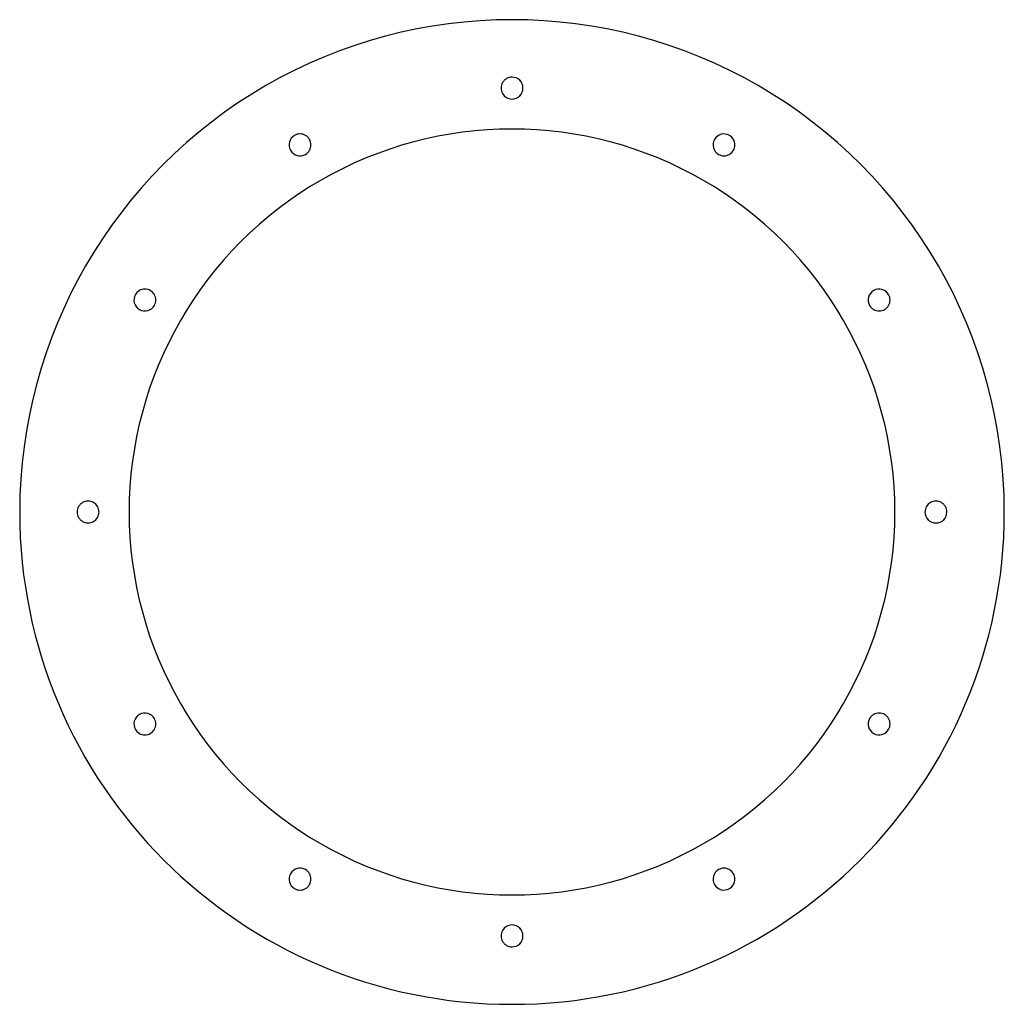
# Model space of a CAD drawing. Header units: millimetres. Extents: x -360 to 360, y -360 to 360.
import ezdxf

# ---------------------------------------------------------------- set-up
doc = ezdxf.new("R2010")
doc.units = ezdxf.units.MM
doc.layers.add('THICK', color=7, linetype='Continuous')

msp = doc.modelspace()

# ---------------------------------------------------------------- linework, layer by layer
at = {"layer": 'THICK'}
for centre, radius, start, end in [((0, 0), 360, 0, 180.00002), ((0, 310), 8, 89.99998, 270.00002), ((0, 310), 8, 270.00002, 89.99998), ((0, 0), 280, 0, 180.00002), ((-155, 268.47), 8, 119.99999, 299.99997), ((-155, 268.47), 8, 299.99997, 119.99999), ((155, 268.47), 8, 60.00003, 240.00001), ((155, 268.47), 8, 240.00001, 60.00003), ((-268.47, 155), 8, 150.00001, 329.99999), ((-268.47, 155), 8, 329.99999, 150.00001), ((268.47, 155), 8, 30.00001, 209.99999), ((268.47, 155), 8, 209.99999, 30.00001), ((-310, 0), 8, 0, 180.00002), ((310, 0), 8, 0, 180.00002), ((0, 0), 360, 180.00002, 0), ((-310, 0), 8, 179.99998, 0), ((0, 0), 280, 179.99998, 0), ((310, 0), 8, 180.00002, 0), ((-268.47, -155), 8, 30.00001, 209.99999), ((-268.47, -155), 8, 209.99999, 30.00001), ((268.47, -155), 8, 150.00001, 329.99999), ((268.47, -155), 8, 329.99999, 150.00001), ((-155, -268.47), 8, 60.00003, 240.00001), ((-155, -268.47), 8, 240.00001, 60.00003), ((155, -268.47), 8, 119.99999, 299.99997), ((155, -268.47), 8, 299.99997, 119.99999), ((0, -310), 8, 89.99998, 270.00002), ((0, -310), 8, 270.00002, 89.99998)]:
    msp.add_arc(centre, radius, start, end, dxfattribs=at)

doc.saveas('drawing.dxf')
